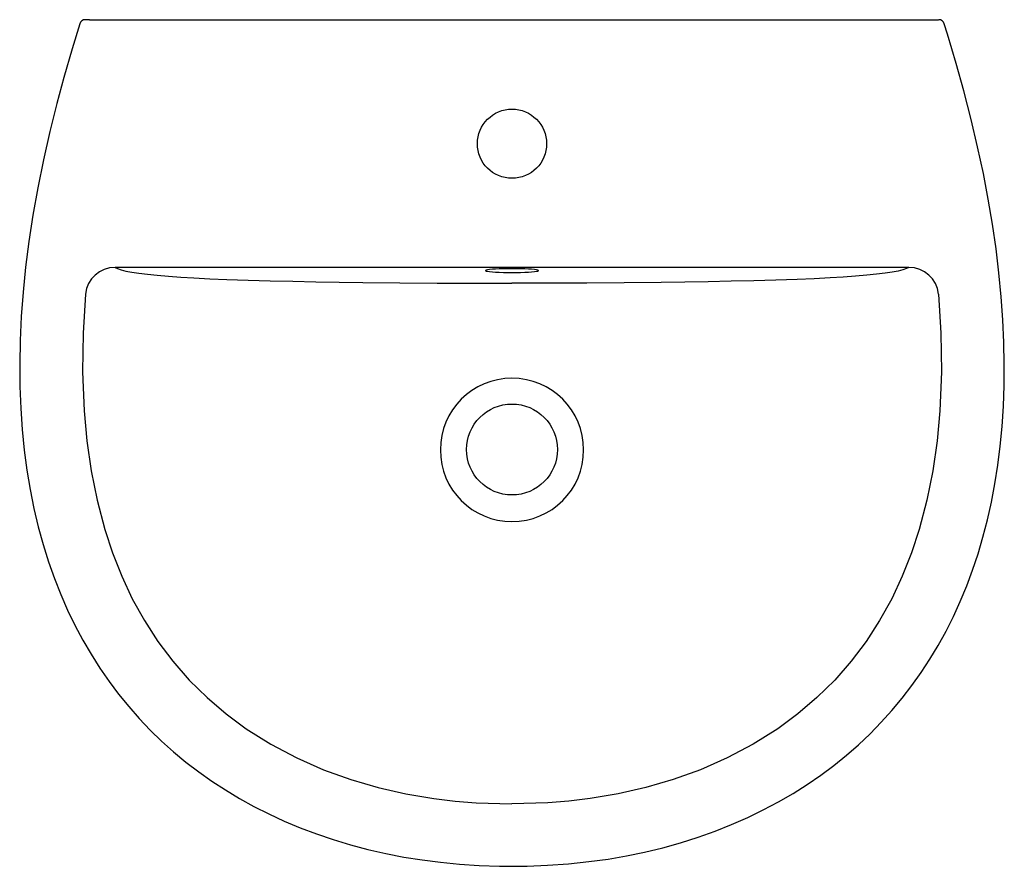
# Model space of a CAD drawing. Header units: millimetres. Extents: x 4634.493 to 4634.992, y 2873.042 to 2873.47.
import ezdxf

# ---------------------------------------------------------------- set-up
doc = ezdxf.new("R2010")
doc.units = ezdxf.units.MM
doc.layers.add('SANINDUSA', color=3, linetype='Continuous')

msp = doc.modelspace()

# ---------------------------------------------------------------- linework, layer by layer
at = {"layer": 'SANINDUSA'}
for p, q in [((4634.528722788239, 2873.470490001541), (4634.52664660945, 2873.470490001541)), ((4634.528722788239, 2873.470490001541), (4634.956329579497, 2873.470490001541)), ((4634.956329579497, 2873.470490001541), (4634.958405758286, 2873.470490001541)), ((4634.943339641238, 2873.345164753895), (4634.541712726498, 2873.345164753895))]:
    msp.add_line(p, q, dxfattribs=at)
for points in [[(4634.523832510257, 2873.468378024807), (4634.519956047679, 2873.455764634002), (4634.515750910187, 2873.441248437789), (4634.51219336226, 2873.42806912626), (4634.508686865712, 2873.413912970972), (4634.505459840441, 2873.399626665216), (4634.502568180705, 2873.385344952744), (4634.500119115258, 2873.371580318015), (4634.498082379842, 2873.358251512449), (4634.496433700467, 2873.345288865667), (4634.495154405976, 2873.332637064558), (4634.494230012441, 2873.320251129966), (4634.49364919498, 2873.308093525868), (4634.493411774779, 2873.296166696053), (4634.493515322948, 2873.284799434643), (4634.4939420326, 2873.273775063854), (4634.494682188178, 2873.263070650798), (4634.49572731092, 2873.25266765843), (4634.49707306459, 2873.242537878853), (4634.498705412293, 2873.232733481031), (4634.500624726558, 2873.223183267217), (4634.502822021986, 2873.213896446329), (4634.505285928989, 2873.204891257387), (4634.508005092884, 2873.196181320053), (4634.510968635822, 2873.187775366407), (4634.514175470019, 2873.179646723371), (4634.517642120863, 2873.171732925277), (4634.521360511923, 2873.164043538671), (4634.525323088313, 2873.156585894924), (4634.52952265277, 2873.149365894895), (4634.533952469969, 2873.142388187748), (4634.538604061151, 2873.135659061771), (4634.543463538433, 2873.129184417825), (4634.548559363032, 2873.122920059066), (4634.553882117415, 2873.116877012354), (4634.559434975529, 2873.111050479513), (4634.565219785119, 2873.105438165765), (4634.571238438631, 2873.100038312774), (4634.577495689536, 2873.094847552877), (4634.583979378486, 2873.089879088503), (4634.590619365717, 2873.085184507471), (4634.597483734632, 2873.080709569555), (4634.604588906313, 2873.076445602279), (4634.611932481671, 2873.072397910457), (4634.61951128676, 2873.068572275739), (4634.627321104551, 2873.064974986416), (4634.635356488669, 2873.061612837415), (4634.643610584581, 2873.058492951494), (4634.652074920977, 2873.055622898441), (4634.660739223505, 2873.053010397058), (4634.669591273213, 2873.050663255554), (4634.67861666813, 2873.048589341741), (4634.687799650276, 2873.046796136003), (4634.697129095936, 2873.045300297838), (4634.706345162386, 2873.044131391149), (4634.715915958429, 2873.043216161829), (4634.725869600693, 2873.042560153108), (4634.736251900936, 2873.042168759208), (4634.742526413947, 2873.042099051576)], [(4634.742525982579, 2873.042091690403), (4634.750240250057, 2873.042206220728), (4634.760421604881, 2873.042626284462), (4634.771174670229, 2873.043386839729), (4634.78140808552, 2873.044443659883), (4634.791175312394, 2873.045784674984), (4634.800529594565, 2873.047400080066), (4634.809654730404, 2873.049292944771), (4634.818843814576, 2873.051522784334), (4634.827854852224, 2873.054039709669), (4634.836669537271, 2873.056835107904), (4634.845273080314, 2873.059900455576), (4634.853653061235, 2873.063227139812), (4634.86179927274, 2873.066806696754), (4634.869703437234, 2873.070630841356), (4634.877359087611, 2873.074691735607), (4634.884761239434, 2873.078981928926), (4634.891906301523, 2873.083494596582), (4634.898791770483, 2873.08822339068), (4634.905416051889, 2873.093162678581), (4634.911759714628, 2873.098289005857), (4634.917876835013, 2873.103636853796), (4634.9237527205, 2873.109193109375), (4634.929387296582, 2873.11495592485), (4634.93478531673, 2873.120928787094), (4634.939950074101, 2873.127114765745), (4634.944882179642, 2873.133514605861), (4634.949582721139, 2873.140130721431), (4634.954018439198, 2873.146917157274), (4634.958199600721, 2873.153881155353), (4634.96215639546, 2873.16107162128), (4634.965882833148, 2873.168484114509), (4634.969372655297, 2873.176113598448), (4634.972619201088, 2873.183953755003), (4634.975615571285, 2873.191997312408), (4634.978358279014, 2873.200243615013), (4634.980851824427, 2873.208706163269), (4634.983107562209, 2873.217435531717), (4634.985115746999, 2873.226420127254), (4634.986866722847, 2873.235645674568), (4634.988350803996, 2873.245093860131), (4634.98956071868, 2873.254748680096), (4634.990501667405, 2873.264667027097), (4634.991169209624, 2873.274901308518), (4634.991550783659, 2873.285395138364), (4634.991640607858, 2873.296162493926), (4634.991432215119, 2873.307217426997), (4634.990923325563, 2873.318549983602), (4634.99009583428, 2873.330320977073), (4634.988949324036, 2873.3423134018), (4634.987479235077, 2873.354516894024), (4634.985676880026, 2873.366963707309), (4634.983531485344, 2873.379690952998), (4634.981029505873, 2873.392742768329), (4634.978153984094, 2873.40617264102), (4634.974883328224, 2873.420046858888), (4634.971168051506, 2873.434461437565), (4634.967268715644, 2873.448380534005), (4634.962868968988, 2873.463134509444), (4634.961230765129, 2873.468381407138)], [(4634.541712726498, 2873.345164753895), (4634.542969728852, 2873.344525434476), (4634.544797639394, 2873.343893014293), (4634.547138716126, 2873.343305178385), (4634.55012042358, 2873.342729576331), (4634.553750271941, 2873.34217288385), (4634.558035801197, 2873.34164174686), (4634.563029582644, 2873.341138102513), (4634.568680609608, 2873.340666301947), (4634.574899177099, 2873.34023015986), (4634.581595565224, 2873.339833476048), (4634.589678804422, 2873.339431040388), (4634.598193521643, 2873.339074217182), (4634.608968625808, 2873.338696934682), (4634.620135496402, 2873.338374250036), (4634.631609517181, 2873.338101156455), (4634.643306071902, 2873.337872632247), (4634.655140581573, 2873.337683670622), (4634.66702842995, 2873.33752927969), (4634.685775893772, 2873.337346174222), (4634.70464745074, 2873.337226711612), (4634.723583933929, 2873.337161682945), (4634.742526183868, 2873.337141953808)], [(4634.742526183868, 2873.34447852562), (4634.740304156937, 2873.34446569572), (4634.738142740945, 2873.344427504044), (4634.736100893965, 2873.344365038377), (4634.734234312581, 2873.344279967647), (4634.7325939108, 2873.344174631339), (4634.731224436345, 2873.344051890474), (4634.730163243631, 2873.343915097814), (4634.729439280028, 2873.343767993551), (4634.729072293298, 2873.343614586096), (4634.729072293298, 2873.343459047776), (4634.729439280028, 2873.343305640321), (4634.730163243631, 2873.343158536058), (4634.731224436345, 2873.3430217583), (4634.7325939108, 2873.342899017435), (4634.734234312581, 2873.342793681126), (4634.736100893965, 2873.342708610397), (4634.738142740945, 2873.342646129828), (4634.740304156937, 2873.342607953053), (4634.742526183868, 2873.342595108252), (4634.744748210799, 2873.342607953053), (4634.746909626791, 2873.342646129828), (4634.748951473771, 2873.342708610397), (4634.750818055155, 2873.342793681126), (4634.752458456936, 2873.342899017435), (4634.753827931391, 2873.3430217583), (4634.754889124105, 2873.343158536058), (4634.755613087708, 2873.343305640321), (4634.755980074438, 2873.343459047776), (4634.755980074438, 2873.343614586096), (4634.755613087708, 2873.343767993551), (4634.754889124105, 2873.343915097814), (4634.753827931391, 2873.344051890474), (4634.752458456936, 2873.344174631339), (4634.750818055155, 2873.344279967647), (4634.748951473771, 2873.344365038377), (4634.746909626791, 2873.344427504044), (4634.744748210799, 2873.34446569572), (4634.742526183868, 2873.34447852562)], [(4634.943339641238, 2873.345164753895), (4634.942082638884, 2873.344525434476), (4634.940254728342, 2873.343893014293), (4634.93791365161, 2873.343305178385), (4634.934931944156, 2873.342729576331), (4634.931302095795, 2873.34217288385), (4634.927016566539, 2873.34164174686), (4634.922022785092, 2873.341138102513), (4634.916371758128, 2873.340666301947), (4634.910153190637, 2873.34023015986), (4634.903456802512, 2873.339833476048), (4634.895373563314, 2873.339431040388), (4634.886858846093, 2873.339074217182), (4634.876083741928, 2873.338696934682), (4634.864916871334, 2873.338374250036), (4634.853442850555, 2873.338101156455), (4634.841746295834, 2873.337872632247), (4634.829911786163, 2873.337683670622), (4634.818023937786, 2873.33752927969), (4634.799276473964, 2873.337346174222), (4634.780404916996, 2873.337226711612), (4634.761468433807, 2873.337161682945), (4634.742526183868, 2873.337141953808)], [(4634.526776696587, 2873.33158674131), (4634.525500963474, 2873.311943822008), (4634.525226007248, 2873.292250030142), (4634.52600729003, 2873.272585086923), (4634.527396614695, 2873.257399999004), (4634.529552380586, 2873.242281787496), (4634.532540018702, 2873.227313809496), (4634.536424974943, 2873.212579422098), (4634.540366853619, 2873.200638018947), (4634.545019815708, 2873.188912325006), (4634.550389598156, 2873.177490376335), (4634.556481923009, 2873.166460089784), (4634.563302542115, 2873.155909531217), (4634.570903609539, 2873.14585866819), (4634.579251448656, 2873.136354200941), (4634.588269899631, 2873.127457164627), (4634.597882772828, 2873.119228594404), (4634.608013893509, 2873.111729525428), (4634.620509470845, 2873.103860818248), (4634.633600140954, 2873.096941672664), (4634.647158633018, 2873.090973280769), (4634.661057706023, 2873.085956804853), (4634.674852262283, 2873.0819562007), (4634.688872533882, 2873.07877575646), (4634.703038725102, 2873.076388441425), (4634.713714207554, 2873.075101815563), (4634.724431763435, 2873.074230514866), (4634.742526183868, 2873.073671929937)], [(4634.958275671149, 2873.33158674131), (4634.959551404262, 2873.311943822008), (4634.959826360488, 2873.292250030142), (4634.959045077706, 2873.272585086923), (4634.957655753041, 2873.257399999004), (4634.95549998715, 2873.242281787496), (4634.952512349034, 2873.227313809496), (4634.948627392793, 2873.212579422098), (4634.944685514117, 2873.200638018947), (4634.940032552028, 2873.188912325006), (4634.93466276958, 2873.177490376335), (4634.928570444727, 2873.166460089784), (4634.921749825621, 2873.155909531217), (4634.914148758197, 2873.14585866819), (4634.90580091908, 2873.136354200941), (4634.896782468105, 2873.127457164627), (4634.887169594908, 2873.119228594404), (4634.877038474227, 2873.111729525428), (4634.864542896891, 2873.103860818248), (4634.851452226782, 2873.096941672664), (4634.837893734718, 2873.090973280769), (4634.823994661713, 2873.085956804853), (4634.810200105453, 2873.0819562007), (4634.796179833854, 2873.07877575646), (4634.782013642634, 2873.076388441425), (4634.771338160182, 2873.075101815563), (4634.760620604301, 2873.074230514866), (4634.742526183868, 2873.073671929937)]]:
    msp.add_lwpolyline(points, dxfattribs=at)
for centre, radius in [((4634.742526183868, 2873.407746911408), 0.0175), ((4634.742526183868, 2873.252989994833), 0.023)]:
    msp.add_circle(centre, radius, dxfattribs=at)
for centre, radius, start, end in [((4634.526625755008, 2873.467489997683), 0.00300000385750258, 89.99615296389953, 162.4326011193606), ((4634.958426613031, 2873.467490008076), 0.002999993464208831, 17.49214625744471, 89.9998685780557), ((4634.54161263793, 2873.33027091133), 0.01489417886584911, 89.61497066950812, 174.9315822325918), ((4634.943439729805, 2873.33027091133), 0.01489417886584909, 5.068417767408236, 90.38502933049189), ((4634.742556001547, 2873.252787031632), 0.03629380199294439, 90.0470721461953, 269.9529278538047), ((4634.742496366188, 2873.252787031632), 0.03629380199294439, 270.0470721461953, 89.9529278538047)]:
    msp.add_arc(centre, radius, start, end, dxfattribs=at)

doc.saveas('drawing.dxf')
